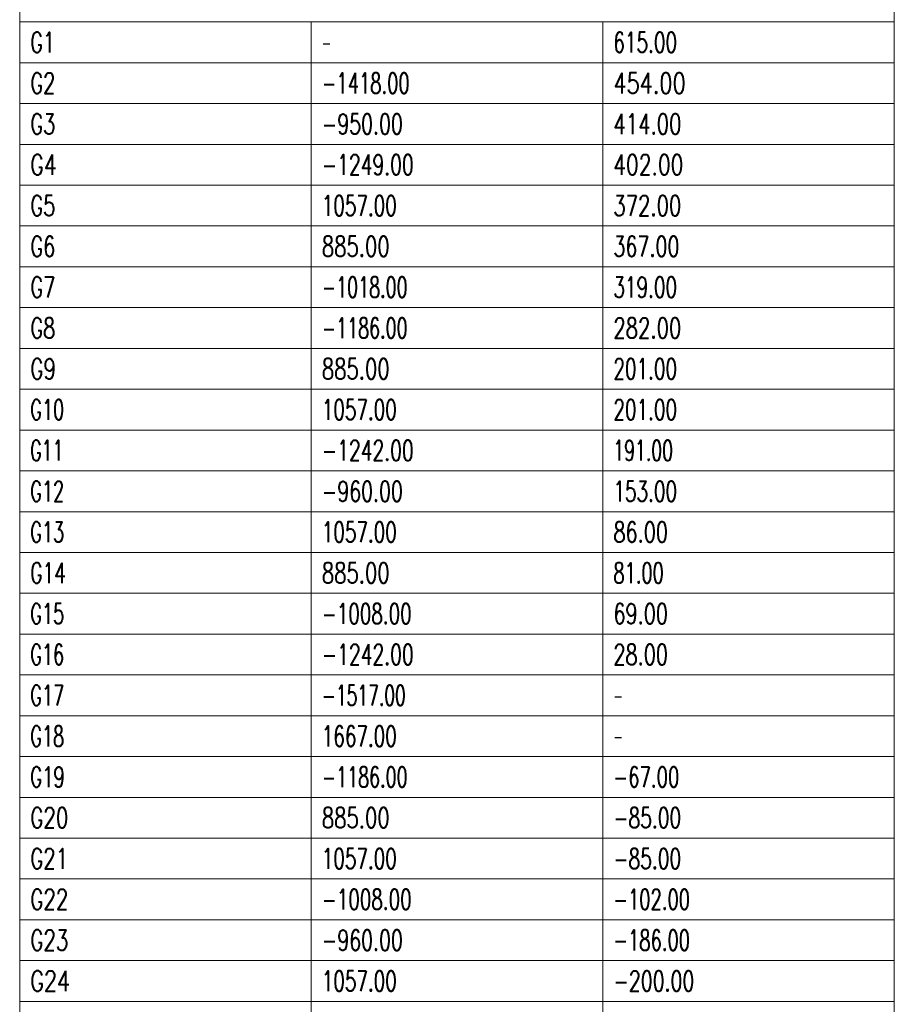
# Model space of a CAD drawing. Header units: millimetres. Extents: x -34 to 6620, y -230 to 4700.
# Tile 179 of 189: x 6282 to 6432, y 3701 to 3870. Entities that reach past the tile are written whole.
import ezdxf

# ---------------------------------------------------------------- set-up
doc = ezdxf.new("R2010")
doc.units = ezdxf.units.MM
doc.layers.add('1', color=7, linetype='Continuous', true_color=0xffffff)
doc.styles.add('latin_extended', font='simplex.shx')

# ---------------------------------------------------------------- blocks, each defined once
blk = doc.blocks.new('TabularNote4')
at = {"layer": '1', "color": 163, "linetype": 'Continuous', "lineweight": 18}
for p, q in [((6282.170042, 3877.98561), (6282.170042, 3869.23561)), ((6432.170042, 3877.98561), (6432.170042, 3869.23561)), ((6282.170042, 3869.23561), (6332.170042, 3869.23561)), ((6282.170042, 3869.23561), (6282.170042, 3862.23561)), ((6332.170042, 3869.23561), (6382.170042, 3869.23561)), ((6332.170042, 3869.23561), (6332.170042, 3862.23561)), ((6382.170042, 3869.23561), (6432.170042, 3869.23561)), ((6382.170042, 3869.23561), (6382.170042, 3862.23561)), ((6432.170042, 3869.23561), (6432.170042, 3862.23561)), ((6282.170042, 3862.23561), (6332.170042, 3862.23561)), ((6282.170042, 3862.23561), (6282.170042, 3855.23561)), ((6332.170042, 3862.23561), (6382.170042, 3862.23561)), ((6332.170042, 3862.23561), (6332.170042, 3855.23561)), ((6382.170042, 3862.23561), (6432.170042, 3862.23561)), ((6382.170042, 3862.23561), (6382.170042, 3855.23561)), ((6432.170042, 3862.23561), (6432.170042, 3855.23561)), ((6282.170042, 3855.23561), (6332.170042, 3855.23561)), ((6282.170042, 3855.23561), (6282.170042, 3848.23561)), ((6332.170042, 3855.23561), (6382.170042, 3855.23561)), ((6332.170042, 3855.23561), (6332.170042, 3848.23561)), ((6382.170042, 3855.23561), (6432.170042, 3855.23561)), ((6382.170042, 3855.23561), (6382.170042, 3848.23561)), ((6432.170042, 3855.23561), (6432.170042, 3848.23561)), ((6282.170042, 3848.23561), (6332.170042, 3848.23561)), ((6282.170042, 3848.23561), (6282.170042, 3841.23561)), ((6332.170042, 3848.23561), (6382.170042, 3848.23561)), ((6332.170042, 3848.23561), (6332.170042, 3841.23561)), ((6382.170042, 3848.23561), (6432.170042, 3848.23561)), ((6382.170042, 3848.23561), (6382.170042, 3841.23561)), ((6432.170042, 3848.23561), (6432.170042, 3841.23561)), ((6282.170042, 3841.23561), (6332.170042, 3841.23561)), ((6282.170042, 3841.23561), (6282.170042, 3834.23561)), ((6332.170042, 3841.23561), (6382.170042, 3841.23561)), ((6332.170042, 3841.23561), (6332.170042, 3834.23561)), ((6382.170042, 3841.23561), (6432.170042, 3841.23561)), ((6382.170042, 3841.23561), (6382.170042, 3834.23561)), ((6432.170042, 3841.23561), (6432.170042, 3834.23561)), ((6282.170042, 3834.23561), (6332.170042, 3834.23561)), ((6282.170042, 3834.23561), (6282.170042, 3827.23561)), ((6332.170042, 3834.23561), (6382.170042, 3834.23561)), ((6332.170042, 3834.23561), (6332.170042, 3827.23561)), ((6382.170042, 3834.23561), (6432.170042, 3834.23561)), ((6382.170042, 3834.23561), (6382.170042, 3827.23561)), ((6432.170042, 3834.23561), (6432.170042, 3827.23561)), ((6282.170042, 3827.23561), (6332.170042, 3827.23561)), ((6282.170042, 3827.23561), (6282.170042, 3820.23561)), ((6332.170042, 3827.23561), (6382.170042, 3827.23561)), ((6332.170042, 3827.23561), (6332.170042, 3820.23561)), ((6382.170042, 3827.23561), (6432.170042, 3827.23561)), ((6382.170042, 3827.23561), (6382.170042, 3820.23561)), ((6432.170042, 3827.23561), (6432.170042, 3820.23561)), ((6282.170042, 3820.23561), (6332.170042, 3820.23561)), ((6282.170042, 3820.23561), (6282.170042, 3813.23561)), ((6332.170042, 3820.23561), (6382.170042, 3820.23561)), ((6332.170042, 3820.23561), (6332.170042, 3813.23561)), ((6382.170042, 3820.23561), (6432.170042, 3820.23561)), ((6382.170042, 3820.23561), (6382.170042, 3813.23561)), ((6432.170042, 3820.23561), (6432.170042, 3813.23561)), ((6282.170042, 3813.23561), (6332.170042, 3813.23561)), ((6282.170042, 3813.23561), (6282.170042, 3806.23561)), ((6332.170042, 3813.23561), (6382.170042, 3813.23561)), ((6332.170042, 3813.23561), (6332.170042, 3806.23561)), ((6382.170042, 3813.23561), (6432.170042, 3813.23561)), ((6382.170042, 3813.23561), (6382.170042, 3806.23561)), ((6432.170042, 3813.23561), (6432.170042, 3806.23561)), ((6282.170042, 3806.23561), (6332.170042, 3806.23561)), ((6282.170042, 3806.23561), (6282.170042, 3799.23561)), ((6332.170042, 3806.23561), (6382.170042, 3806.23561)), ((6332.170042, 3806.23561), (6332.170042, 3799.23561)), ((6382.170042, 3806.23561), (6432.170042, 3806.23561)), ((6382.170042, 3806.23561), (6382.170042, 3799.23561)), ((6432.170042, 3806.23561), (6432.170042, 3799.23561)), ((6282.170042, 3799.23561), (6332.170042, 3799.23561)), ((6282.170042, 3799.23561), (6282.170042, 3792.23561)), ((6332.170042, 3799.23561), (6382.170042, 3799.23561)), ((6332.170042, 3799.23561), (6332.170042, 3792.23561)), ((6382.170042, 3799.23561), (6432.170042, 3799.23561)), ((6382.170042, 3799.23561), (6382.170042, 3792.23561)), ((6432.170042, 3799.23561), (6432.170042, 3792.23561)), ((6282.170042, 3792.23561), (6332.170042, 3792.23561)), ((6282.170042, 3792.23561), (6282.170042, 3785.23561)), ((6332.170042, 3792.23561), (6382.170042, 3792.23561)), ((6332.170042, 3792.23561), (6332.170042, 3785.23561)), ((6382.170042, 3792.23561), (6432.170042, 3792.23561)), ((6382.170042, 3792.23561), (6382.170042, 3785.23561)), ((6432.170042, 3792.23561), (6432.170042, 3785.23561)), ((6282.170042, 3785.23561), (6332.170042, 3785.23561)), ((6282.170042, 3785.23561), (6282.170042, 3778.23561)), ((6332.170042, 3785.23561), (6382.170042, 3785.23561)), ((6332.170042, 3785.23561), (6332.170042, 3778.23561)), ((6382.170042, 3785.23561), (6432.170042, 3785.23561)), ((6382.170042, 3785.23561), (6382.170042, 3778.23561)), ((6432.170042, 3785.23561), (6432.170042, 3778.23561)), ((6282.170042, 3778.23561), (6332.170042, 3778.23561)), ((6282.170042, 3778.23561), (6282.170042, 3771.23561)), ((6332.170042, 3778.23561), (6382.170042, 3778.23561)), ((6332.170042, 3778.23561), (6332.170042, 3771.23561)), ((6382.170042, 3778.23561), (6432.170042, 3778.23561)), ((6382.170042, 3778.23561), (6382.170042, 3771.23561)), ((6432.170042, 3778.23561), (6432.170042, 3771.23561)), ((6282.170042, 3771.23561), (6332.170042, 3771.23561)), ((6282.170042, 3771.23561), (6282.170042, 3764.23561)), ((6332.170042, 3771.23561), (6382.170042, 3771.23561)), ((6332.170042, 3771.23561), (6332.170042, 3764.23561)), ((6382.170042, 3771.23561), (6432.170042, 3771.23561)), ((6382.170042, 3771.23561), (6382.170042, 3764.23561)), ((6432.170042, 3771.23561), (6432.170042, 3764.23561)), ((6282.170042, 3764.23561), (6332.170042, 3764.23561)), ((6282.170042, 3764.23561), (6282.170042, 3757.23561)), ((6332.170042, 3764.23561), (6382.170042, 3764.23561)), ((6332.170042, 3764.23561), (6332.170042, 3757.23561)), ((6382.170042, 3764.23561), (6432.170042, 3764.23561)), ((6382.170042, 3764.23561), (6382.170042, 3757.23561)), ((6432.170042, 3764.23561), (6432.170042, 3757.23561)), ((6282.170042, 3757.23561), (6332.170042, 3757.23561)), ((6282.170042, 3757.23561), (6282.170042, 3750.23561)), ((6332.170042, 3757.23561), (6382.170042, 3757.23561)), ((6332.170042, 3757.23561), (6332.170042, 3750.23561)), ((6382.170042, 3757.23561), (6432.170042, 3757.23561)), ((6382.170042, 3757.23561), (6382.170042, 3750.23561)), ((6432.170042, 3757.23561), (6432.170042, 3750.23561)), ((6282.170042, 3750.23561), (6332.170042, 3750.23561)), ((6282.170042, 3750.23561), (6282.170042, 3743.23561)), ((6332.170042, 3750.23561), (6382.170042, 3750.23561)), ((6332.170042, 3750.23561), (6332.170042, 3743.23561)), ((6382.170042, 3750.23561), (6432.170042, 3750.23561)), ((6382.170042, 3750.23561), (6382.170042, 3743.23561)), ((6432.170042, 3750.23561), (6432.170042, 3743.23561)), ((6282.170042, 3743.23561), (6332.170042, 3743.23561)), ((6282.170042, 3743.23561), (6282.170042, 3736.23561)), ((6332.170042, 3743.23561), (6382.170042, 3743.23561)), ((6332.170042, 3743.23561), (6332.170042, 3736.23561)), ((6382.170042, 3743.23561), (6432.170042, 3743.23561)), ((6382.170042, 3743.23561), (6382.170042, 3736.23561)), ((6432.170042, 3743.23561), (6432.170042, 3736.23561)), ((6282.170042, 3736.23561), (6332.170042, 3736.23561)), ((6282.170042, 3736.23561), (6282.170042, 3729.23561)), ((6332.170042, 3736.23561), (6382.170042, 3736.23561)), ((6332.170042, 3736.23561), (6332.170042, 3729.23561)), ((6382.170042, 3736.23561), (6432.170042, 3736.23561)), ((6382.170042, 3736.23561), (6382.170042, 3729.23561)), ((6432.170042, 3736.23561), (6432.170042, 3729.23561)), ((6282.170042, 3729.23561), (6332.170042, 3729.23561)), ((6282.170042, 3729.23561), (6282.170042, 3722.23561)), ((6332.170042, 3729.23561), (6382.170042, 3729.23561)), ((6332.170042, 3729.23561), (6332.170042, 3722.23561)), ((6382.170042, 3729.23561), (6432.170042, 3729.23561)), ((6382.170042, 3729.23561), (6382.170042, 3722.23561)), ((6432.170042, 3729.23561), (6432.170042, 3722.23561)), ((6282.170042, 3722.23561), (6332.170042, 3722.23561)), ((6282.170042, 3722.23561), (6282.170042, 3715.23561)), ((6332.170042, 3722.23561), (6382.170042, 3722.23561)), ((6332.170042, 3722.23561), (6332.170042, 3715.23561)), ((6382.170042, 3722.23561), (6432.170042, 3722.23561)), ((6382.170042, 3722.23561), (6382.170042, 3715.23561)), ((6432.170042, 3722.23561), (6432.170042, 3715.23561)), ((6282.170042, 3715.23561), (6332.170042, 3715.23561)), ((6282.170042, 3715.23561), (6282.170042, 3708.23561)), ((6332.170042, 3715.23561), (6382.170042, 3715.23561)), ((6332.170042, 3715.23561), (6332.170042, 3708.23561)), ((6382.170042, 3715.23561), (6432.170042, 3715.23561)), ((6382.170042, 3715.23561), (6382.170042, 3708.23561)), ((6432.170042, 3715.23561), (6432.170042, 3708.23561)), ((6282.170042, 3708.23561), (6332.170042, 3708.23561)), ((6282.170042, 3708.23561), (6282.170042, 3701.23561)), ((6332.170042, 3708.23561), (6382.170042, 3708.23561)), ((6332.170042, 3708.23561), (6332.170042, 3701.23561)), ((6382.170042, 3708.23561), (6432.170042, 3708.23561)), ((6382.170042, 3708.23561), (6382.170042, 3701.23561)), ((6432.170042, 3708.23561), (6432.170042, 3701.23561)), ((6282.170042, 3701.23561), (6332.170042, 3701.23561)), ((6282.170042, 3701.23561), (6282.170042, 3694.23561)), ((6332.170042, 3701.23561), (6382.170042, 3701.23561)), ((6332.170042, 3701.23561), (6332.170042, 3694.23561)), ((6382.170042, 3701.23561), (6432.170042, 3701.23561)), ((6382.170042, 3701.23561), (6382.170042, 3694.23561)), ((6432.170042, 3701.23561), (6432.170042, 3694.23561))]:
    blk.add_line(p, q, dxfattribs=at)
at = {"layer": '1', "color": 2, "linetype": 'Continuous', "lineweight": 13, "char_height": 3.5, "attachment_point": 4, "line_spacing_factor": 0.963855, "style": 'latin_extended'}
for s, insert in [('\\W0.6870;G1', (6283.987542, 3865.73561)), ('\\W0.6624;615.00', (6383.987542, 3865.73561)), ('\\W0.4176;-', (6333.987542, 3865.73561)), ('\\W0.6994;G2', (6283.987542, 3858.73561)), ('\\W0.6434;-1418.00', (6333.987542, 3858.73561)), ('\\W0.7513;454.00', (6383.987542, 3858.73561)), ('\\W0.6994;G3', (6283.987542, 3851.73561)), ('\\W0.6809;-950.00', (6333.987542, 3851.73561)), ('\\W0.7084;414.00', (6383.987542, 3851.73561)), ('\\W0.7404;G4', (6283.987542, 3844.73561)), ('\\W0.6734;-1249.00', (6333.987542, 3844.73561)), ('\\W0.7268;402.00', (6383.987542, 3844.73561)), ('\\W0.6994;G5', (6283.987542, 3837.73561)), ('\\W0.6588;1057.00', (6333.987542, 3837.73561)), ('\\W0.7053;372.00', (6383.987542, 3837.73561)), ('\\W0.6994;G6', (6283.987542, 3830.73561)), ('\\W0.7053;885.00', (6333.987542, 3830.73561)), ('\\W0.6869;367.00', (6383.987542, 3830.73561)), ('\\W0.6994;G7', (6283.987542, 3823.73561)), ('\\W0.6284;-1018.00', (6333.987542, 3823.73561)), ('\\W0.6624;319.00', (6383.987542, 3823.73561)), ('\\W0.6994;G8', (6283.987542, 3816.73561)), ('\\W0.6284;-1186.00', (6333.987542, 3816.73561)), ('\\W0.7053;282.00', (6383.987542, 3816.73561)), ('\\W0.7183;G9', (6283.987542, 3809.73561)), ('\\W0.7053;885.00', (6333.987542, 3809.73561)), ('\\W0.6624;201.00', (6383.987542, 3809.73561)), ('\\W0.6336;G10', (6283.987542, 3802.73561)), ('\\W0.6588;1057.00', (6333.987542, 3802.73561)), ('\\W0.6624;201.00', (6383.987542, 3802.73561)), ('\\W0.6184;G11', (6283.987542, 3795.73561)), ('\\W0.6734;-1242.00', (6333.987542, 3795.73561)), ('\\W0.6195;191.00', (6383.987542, 3795.73561)), ('\\W0.6336;G12', (6283.987542, 3788.73561)), ('\\W0.6809;-960.00', (6333.987542, 3788.73561)), ('\\W0.6624;153.00', (6383.987542, 3788.73561)), ('\\W0.6336;G13', (6283.987542, 3781.73561)), ('\\W0.6588;1057.00', (6333.987542, 3781.73561)), ('\\W0.6940;86.00', (6383.987542, 3781.73561)), ('\\W0.6674;G14', (6283.987542, 3774.73561)), ('\\W0.7053;885.00', (6333.987542, 3774.73561)), ('\\W0.6412;81.00', (6383.987542, 3774.73561)), ('\\W0.6336;G15', (6283.987542, 3767.73561)), ('\\W0.6584;-1008.00', (6333.987542, 3767.73561)), ('\\W0.6940;69.00', (6383.987542, 3767.73561)), ('\\W0.6336;G16', (6283.987542, 3760.73561)), ('\\W0.6734;-1242.00', (6333.987542, 3760.73561)), ('\\W0.6940;28.00', (6383.987542, 3760.73561)), ('\\W0.6336;G17', (6283.987542, 3753.73561)), ('\\W0.6155;-1517.00', (6333.987542, 3753.73561)), ('\\W0.4176;-', (6383.987542, 3753.73561)), ('\\W0.6336;G18', (6283.987542, 3746.73561)), ('\\W0.6588;1667.00', (6333.987542, 3746.73561)), ('\\W0.4176;-', (6383.987542, 3746.73561)), ('\\W0.6447;G19', (6283.987542, 3739.73561)), ('\\W0.6284;-1186.00', (6333.987542, 3739.73561)), ('\\W0.6504;-67.00', (6383.987542, 3739.73561)), ('\\W0.7128;G20', (6283.987542, 3732.73561)), ('\\W0.7053;885.00', (6333.987542, 3732.73561)), ('\\W0.6679;-85.00', (6383.987542, 3732.73561)), ('\\W0.7067;G21', (6283.987542, 3725.73561)), ('\\W0.6588;1057.00', (6333.987542, 3725.73561)), ('\\W0.6679;-85.00', (6383.987542, 3725.73561)), ('\\W0.7128;G22', (6283.987542, 3718.73561)), ('\\W0.6584;-1008.00', (6333.987542, 3718.73561)), ('\\W0.6439;-102.00', (6383.987542, 3718.73561)), ('\\W0.7128;G23', (6283.987542, 3711.73561)), ('\\W0.6809;-960.00', (6333.987542, 3711.73561)), ('\\W0.6439;-186.00', (6383.987542, 3711.73561)), ('\\W0.7452;G24', (6283.987542, 3704.73561)), ('\\W0.6588;1057.00', (6333.987542, 3704.73561)), ('\\W0.6809;-200.00', (6383.987542, 3704.73561))]:
    blk.add_mtext(s, dxfattribs=dict(at, insert=insert))
blk = doc.blocks.new('TabularNote6')
at = {"layer": '1', "color": 163, "linetype": 'Continuous', "lineweight": 18}
for p, q in [((6282.170042, 3877.98561), (6282.170042, 3869.23561)), ((6432.170042, 3877.98561), (6432.170042, 3869.23561)), ((6282.170042, 3869.23561), (6332.170042, 3869.23561)), ((6282.170042, 3869.23561), (6282.170042, 3862.23561)), ((6332.170042, 3869.23561), (6382.170042, 3869.23561)), ((6332.170042, 3869.23561), (6332.170042, 3862.23561)), ((6382.170042, 3869.23561), (6432.170042, 3869.23561)), ((6382.170042, 3869.23561), (6382.170042, 3862.23561)), ((6432.170042, 3869.23561), (6432.170042, 3862.23561)), ((6282.170042, 3862.23561), (6332.170042, 3862.23561)), ((6282.170042, 3862.23561), (6282.170042, 3855.23561)), ((6332.170042, 3862.23561), (6382.170042, 3862.23561)), ((6332.170042, 3862.23561), (6332.170042, 3855.23561)), ((6382.170042, 3862.23561), (6432.170042, 3862.23561)), ((6382.170042, 3862.23561), (6382.170042, 3855.23561)), ((6432.170042, 3862.23561), (6432.170042, 3855.23561)), ((6282.170042, 3855.23561), (6332.170042, 3855.23561)), ((6282.170042, 3855.23561), (6282.170042, 3848.23561)), ((6332.170042, 3855.23561), (6382.170042, 3855.23561)), ((6332.170042, 3855.23561), (6332.170042, 3848.23561)), ((6382.170042, 3855.23561), (6432.170042, 3855.23561)), ((6382.170042, 3855.23561), (6382.170042, 3848.23561)), ((6432.170042, 3855.23561), (6432.170042, 3848.23561)), ((6282.170042, 3848.23561), (6332.170042, 3848.23561)), ((6282.170042, 3848.23561), (6282.170042, 3841.23561)), ((6332.170042, 3848.23561), (6382.170042, 3848.23561)), ((6332.170042, 3848.23561), (6332.170042, 3841.23561)), ((6382.170042, 3848.23561), (6432.170042, 3848.23561)), ((6382.170042, 3848.23561), (6382.170042, 3841.23561)), ((6432.170042, 3848.23561), (6432.170042, 3841.23561)), ((6282.170042, 3841.23561), (6332.170042, 3841.23561)), ((6282.170042, 3841.23561), (6282.170042, 3834.23561)), ((6332.170042, 3841.23561), (6382.170042, 3841.23561)), ((6332.170042, 3841.23561), (6332.170042, 3834.23561)), ((6382.170042, 3841.23561), (6432.170042, 3841.23561)), ((6382.170042, 3841.23561), (6382.170042, 3834.23561)), ((6432.170042, 3841.23561), (6432.170042, 3834.23561)), ((6282.170042, 3834.23561), (6332.170042, 3834.23561)), ((6282.170042, 3834.23561), (6282.170042, 3827.23561)), ((6332.170042, 3834.23561), (6382.170042, 3834.23561)), ((6332.170042, 3834.23561), (6332.170042, 3827.23561)), ((6382.170042, 3834.23561), (6432.170042, 3834.23561)), ((6382.170042, 3834.23561), (6382.170042, 3827.23561)), ((6432.170042, 3834.23561), (6432.170042, 3827.23561)), ((6282.170042, 3827.23561), (6332.170042, 3827.23561)), ((6282.170042, 3827.23561), (6282.170042, 3820.23561)), ((6332.170042, 3827.23561), (6382.170042, 3827.23561)), ((6332.170042, 3827.23561), (6332.170042, 3820.23561)), ((6382.170042, 3827.23561), (6432.170042, 3827.23561)), ((6382.170042, 3827.23561), (6382.170042, 3820.23561)), ((6432.170042, 3827.23561), (6432.170042, 3820.23561)), ((6282.170042, 3820.23561), (6332.170042, 3820.23561)), ((6282.170042, 3820.23561), (6282.170042, 3813.23561)), ((6332.170042, 3820.23561), (6382.170042, 3820.23561)), ((6332.170042, 3820.23561), (6332.170042, 3813.23561)), ((6382.170042, 3820.23561), (6432.170042, 3820.23561)), ((6382.170042, 3820.23561), (6382.170042, 3813.23561)), ((6432.170042, 3820.23561), (6432.170042, 3813.23561)), ((6282.170042, 3813.23561), (6332.170042, 3813.23561)), ((6282.170042, 3813.23561), (6282.170042, 3806.23561)), ((6332.170042, 3813.23561), (6382.170042, 3813.23561)), ((6332.170042, 3813.23561), (6332.170042, 3806.23561)), ((6382.170042, 3813.23561), (6432.170042, 3813.23561)), ((6382.170042, 3813.23561), (6382.170042, 3806.23561)), ((6432.170042, 3813.23561), (6432.170042, 3806.23561)), ((6282.170042, 3806.23561), (6332.170042, 3806.23561)), ((6282.170042, 3806.23561), (6282.170042, 3799.23561)), ((6332.170042, 3806.23561), (6382.170042, 3806.23561)), ((6332.170042, 3806.23561), (6332.170042, 3799.23561)), ((6382.170042, 3806.23561), (6432.170042, 3806.23561)), ((6382.170042, 3806.23561), (6382.170042, 3799.23561)), ((6432.170042, 3806.23561), (6432.170042, 3799.23561)), ((6282.170042, 3799.23561), (6332.170042, 3799.23561)), ((6282.170042, 3799.23561), (6282.170042, 3792.23561)), ((6332.170042, 3799.23561), (6382.170042, 3799.23561)), ((6332.170042, 3799.23561), (6332.170042, 3792.23561)), ((6382.170042, 3799.23561), (6432.170042, 3799.23561)), ((6382.170042, 3799.23561), (6382.170042, 3792.23561)), ((6432.170042, 3799.23561), (6432.170042, 3792.23561)), ((6282.170042, 3792.23561), (6332.170042, 3792.23561)), ((6282.170042, 3792.23561), (6282.170042, 3785.23561)), ((6332.170042, 3792.23561), (6382.170042, 3792.23561)), ((6332.170042, 3792.23561), (6332.170042, 3785.23561)), ((6382.170042, 3792.23561), (6432.170042, 3792.23561)), ((6382.170042, 3792.23561), (6382.170042, 3785.23561)), ((6432.170042, 3792.23561), (6432.170042, 3785.23561)), ((6282.170042, 3785.23561), (6332.170042, 3785.23561)), ((6282.170042, 3785.23561), (6282.170042, 3778.23561)), ((6332.170042, 3785.23561), (6382.170042, 3785.23561)), ((6332.170042, 3785.23561), (6332.170042, 3778.23561)), ((6382.170042, 3785.23561), (6432.170042, 3785.23561)), ((6382.170042, 3785.23561), (6382.170042, 3778.23561)), ((6432.170042, 3785.23561), (6432.170042, 3778.23561)), ((6282.170042, 3778.23561), (6332.170042, 3778.23561)), ((6282.170042, 3778.23561), (6282.170042, 3771.23561)), ((6332.170042, 3778.23561), (6382.170042, 3778.23561)), ((6332.170042, 3778.23561), (6332.170042, 3771.23561)), ((6382.170042, 3778.23561), (6432.170042, 3778.23561)), ((6382.170042, 3778.23561), (6382.170042, 3771.23561)), ((6432.170042, 3778.23561), (6432.170042, 3771.23561)), ((6282.170042, 3771.23561), (6332.170042, 3771.23561)), ((6282.170042, 3771.23561), (6282.170042, 3764.23561)), ((6332.170042, 3771.23561), (6382.170042, 3771.23561)), ((6332.170042, 3771.23561), (6332.170042, 3764.23561)), ((6382.170042, 3771.23561), (6432.170042, 3771.23561)), ((6382.170042, 3771.23561), (6382.170042, 3764.23561)), ((6432.170042, 3771.23561), (6432.170042, 3764.23561)), ((6282.170042, 3764.23561), (6332.170042, 3764.23561)), ((6282.170042, 3764.23561), (6282.170042, 3757.23561)), ((6332.170042, 3764.23561), (6382.170042, 3764.23561)), ((6332.170042, 3764.23561), (6332.170042, 3757.23561)), ((6382.170042, 3764.23561), (6432.170042, 3764.23561)), ((6382.170042, 3764.23561), (6382.170042, 3757.23561)), ((6432.170042, 3764.23561), (6432.170042, 3757.23561)), ((6282.170042, 3757.23561), (6332.170042, 3757.23561)), ((6282.170042, 3757.23561), (6282.170042, 3750.23561)), ((6332.170042, 3757.23561), (6382.170042, 3757.23561)), ((6332.170042, 3757.23561), (6332.170042, 3750.23561)), ((6382.170042, 3757.23561), (6432.170042, 3757.23561)), ((6382.170042, 3757.23561), (6382.170042, 3750.23561)), ((6432.170042, 3757.23561), (6432.170042, 3750.23561)), ((6282.170042, 3750.23561), (6332.170042, 3750.23561)), ((6282.170042, 3750.23561), (6282.170042, 3743.23561)), ((6332.170042, 3750.23561), (6382.170042, 3750.23561)), ((6332.170042, 3750.23561), (6332.170042, 3743.23561)), ((6382.170042, 3750.23561), (6432.170042, 3750.23561)), ((6382.170042, 3750.23561), (6382.170042, 3743.23561)), ((6432.170042, 3750.23561), (6432.170042, 3743.23561)), ((6282.170042, 3743.23561), (6332.170042, 3743.23561)), ((6282.170042, 3743.23561), (6282.170042, 3736.23561)), ((6332.170042, 3743.23561), (6382.170042, 3743.23561)), ((6332.170042, 3743.23561), (6332.170042, 3736.23561)), ((6382.170042, 3743.23561), (6432.170042, 3743.23561)), ((6382.170042, 3743.23561), (6382.170042, 3736.23561)), ((6432.170042, 3743.23561), (6432.170042, 3736.23561)), ((6282.170042, 3736.23561), (6332.170042, 3736.23561)), ((6282.170042, 3736.23561), (6282.170042, 3729.23561)), ((6332.170042, 3736.23561), (6382.170042, 3736.23561)), ((6332.170042, 3736.23561), (6332.170042, 3729.23561)), ((6382.170042, 3736.23561), (6432.170042, 3736.23561)), ((6382.170042, 3736.23561), (6382.170042, 3729.23561)), ((6432.170042, 3736.23561), (6432.170042, 3729.23561)), ((6282.170042, 3729.23561), (6332.170042, 3729.23561)), ((6282.170042, 3729.23561), (6282.170042, 3722.23561)), ((6332.170042, 3729.23561), (6382.170042, 3729.23561)), ((6332.170042, 3729.23561), (6332.170042, 3722.23561)), ((6382.170042, 3729.23561), (6432.170042, 3729.23561)), ((6382.170042, 3729.23561), (6382.170042, 3722.23561)), ((6432.170042, 3729.23561), (6432.170042, 3722.23561)), ((6282.170042, 3722.23561), (6332.170042, 3722.23561)), ((6282.170042, 3722.23561), (6282.170042, 3715.23561)), ((6332.170042, 3722.23561), (6382.170042, 3722.23561)), ((6332.170042, 3722.23561), (6332.170042, 3715.23561)), ((6382.170042, 3722.23561), (6432.170042, 3722.23561)), ((6382.170042, 3722.23561), (6382.170042, 3715.23561)), ((6432.170042, 3722.23561), (6432.170042, 3715.23561)), ((6282.170042, 3715.23561), (6332.170042, 3715.23561)), ((6282.170042, 3715.23561), (6282.170042, 3708.23561)), ((6332.170042, 3715.23561), (6382.170042, 3715.23561)), ((6332.170042, 3715.23561), (6332.170042, 3708.23561)), ((6382.170042, 3715.23561), (6432.170042, 3715.23561)), ((6382.170042, 3715.23561), (6382.170042, 3708.23561)), ((6432.170042, 3715.23561), (6432.170042, 3708.23561)), ((6282.170042, 3708.23561), (6332.170042, 3708.23561)), ((6282.170042, 3708.23561), (6282.170042, 3701.23561)), ((6332.170042, 3708.23561), (6382.170042, 3708.23561)), ((6332.170042, 3708.23561), (6332.170042, 3701.23561)), ((6382.170042, 3708.23561), (6432.170042, 3708.23561)), ((6382.170042, 3708.23561), (6382.170042, 3701.23561)), ((6432.170042, 3708.23561), (6432.170042, 3701.23561)), ((6282.170042, 3701.23561), (6332.170042, 3701.23561)), ((6282.170042, 3701.23561), (6282.170042, 3694.23561)), ((6332.170042, 3701.23561), (6382.170042, 3701.23561)), ((6332.170042, 3701.23561), (6332.170042, 3694.23561)), ((6382.170042, 3701.23561), (6432.170042, 3701.23561)), ((6382.170042, 3701.23561), (6382.170042, 3694.23561)), ((6432.170042, 3701.23561), (6432.170042, 3694.23561))]:
    blk.add_line(p, q, dxfattribs=at)
at = {"layer": '1', "color": 2, "linetype": 'Continuous', "lineweight": 13, "char_height": 3.5, "attachment_point": 4, "line_spacing_factor": 0.963855, "style": 'latin_extended'}
for s, insert in [('\\W0.6870;G1', (6283.987542, 3865.73561)), ('\\W0.6624;615.00', (6383.987542, 3865.73561)), ('\\W0.4176;-', (6333.987542, 3865.73561)), ('\\W0.6994;G2', (6283.987542, 3858.73561)), ('\\W0.6434;-1418.00', (6333.987542, 3858.73561)), ('\\W0.7513;454.00', (6383.987542, 3858.73561)), ('\\W0.6994;G3', (6283.987542, 3851.73561)), ('\\W0.6809;-950.00', (6333.987542, 3851.73561)), ('\\W0.7084;414.00', (6383.987542, 3851.73561)), ('\\W0.7404;G4', (6283.987542, 3844.73561)), ('\\W0.6734;-1249.00', (6333.987542, 3844.73561)), ('\\W0.7268;402.00', (6383.987542, 3844.73561)), ('\\W0.6994;G5', (6283.987542, 3837.73561)), ('\\W0.6588;1057.00', (6333.987542, 3837.73561)), ('\\W0.7053;372.00', (6383.987542, 3837.73561)), ('\\W0.6994;G6', (6283.987542, 3830.73561)), ('\\W0.7053;885.00', (6333.987542, 3830.73561)), ('\\W0.6869;367.00', (6383.987542, 3830.73561)), ('\\W0.6994;G7', (6283.987542, 3823.73561)), ('\\W0.6284;-1018.00', (6333.987542, 3823.73561)), ('\\W0.6624;319.00', (6383.987542, 3823.73561)), ('\\W0.6994;G8', (6283.987542, 3816.73561)), ('\\W0.6284;-1186.00', (6333.987542, 3816.73561)), ('\\W0.7053;282.00', (6383.987542, 3816.73561)), ('\\W0.7183;G9', (6283.987542, 3809.73561)), ('\\W0.7053;885.00', (6333.987542, 3809.73561)), ('\\W0.6624;201.00', (6383.987542, 3809.73561)), ('\\W0.6336;G10', (6283.987542, 3802.73561)), ('\\W0.6588;1057.00', (6333.987542, 3802.73561)), ('\\W0.6624;201.00', (6383.987542, 3802.73561)), ('\\W0.6184;G11', (6283.987542, 3795.73561)), ('\\W0.6734;-1242.00', (6333.987542, 3795.73561)), ('\\W0.6195;191.00', (6383.987542, 3795.73561)), ('\\W0.6336;G12', (6283.987542, 3788.73561)), ('\\W0.6809;-960.00', (6333.987542, 3788.73561)), ('\\W0.6624;153.00', (6383.987542, 3788.73561)), ('\\W0.6336;G13', (6283.987542, 3781.73561)), ('\\W0.6588;1057.00', (6333.987542, 3781.73561)), ('\\W0.6940;86.00', (6383.987542, 3781.73561)), ('\\W0.6674;G14', (6283.987542, 3774.73561)), ('\\W0.7053;885.00', (6333.987542, 3774.73561)), ('\\W0.6412;81.00', (6383.987542, 3774.73561)), ('\\W0.6336;G15', (6283.987542, 3767.73561)), ('\\W0.6584;-1008.00', (6333.987542, 3767.73561)), ('\\W0.6940;69.00', (6383.987542, 3767.73561)), ('\\W0.6336;G16', (6283.987542, 3760.73561)), ('\\W0.6734;-1242.00', (6333.987542, 3760.73561)), ('\\W0.6940;28.00', (6383.987542, 3760.73561)), ('\\W0.6336;G17', (6283.987542, 3753.73561)), ('\\W0.6155;-1517.00', (6333.987542, 3753.73561)), ('\\W0.4176;-', (6383.987542, 3753.73561)), ('\\W0.6336;G18', (6283.987542, 3746.73561)), ('\\W0.6588;1667.00', (6333.987542, 3746.73561)), ('\\W0.4176;-', (6383.987542, 3746.73561)), ('\\W0.6447;G19', (6283.987542, 3739.73561)), ('\\W0.6284;-1186.00', (6333.987542, 3739.73561)), ('\\W0.6504;-67.00', (6383.987542, 3739.73561)), ('\\W0.7128;G20', (6283.987542, 3732.73561)), ('\\W0.7053;885.00', (6333.987542, 3732.73561)), ('\\W0.6679;-85.00', (6383.987542, 3732.73561)), ('\\W0.7067;G21', (6283.987542, 3725.73561)), ('\\W0.6588;1057.00', (6333.987542, 3725.73561)), ('\\W0.6679;-85.00', (6383.987542, 3725.73561)), ('\\W0.7128;G22', (6283.987542, 3718.73561)), ('\\W0.6584;-1008.00', (6333.987542, 3718.73561)), ('\\W0.6439;-102.00', (6383.987542, 3718.73561)), ('\\W0.7128;G23', (6283.987542, 3711.73561)), ('\\W0.6809;-960.00', (6333.987542, 3711.73561)), ('\\W0.6439;-186.00', (6383.987542, 3711.73561)), ('\\W0.7452;G24', (6283.987542, 3704.73561)), ('\\W0.6588;1057.00', (6333.987542, 3704.73561)), ('\\W0.6809;-200.00', (6383.987542, 3704.73561))]:
    blk.add_mtext(s, dxfattribs=dict(at, insert=insert))

msp = doc.modelspace()

# ---------------------------------------------------------------- block references
at = {"layer": '1', "color": 163, "linetype": 'Continuous', "lineweight": 18}
for name in ['TabularNote4', 'TabularNote6']:
    msp.add_blockref(name, (0, 0), dxfattribs=at)

doc.saveas('drawing.dxf')
